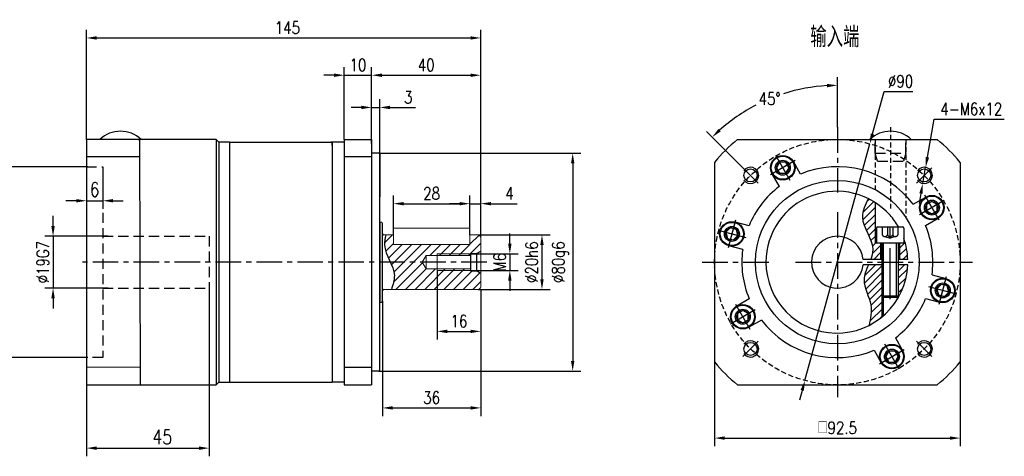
# Model space of a CAD drawing. Header units: inches. Extents: x 31 to 584, y 7 to 380.
# Tile 3 of 3: x 223 to 584, y 220 to 380. Entities that reach past the tile are written whole.
import ezdxf

# ---------------------------------------------------------------- set-up
doc = ezdxf.new("R2010")
doc.units = ezdxf.units.IN
doc.header["$LTSCALE"] = 15
doc.header["$MEASUREMENT"] = 0
doc.linetypes.add('CENTER', pattern=[2, 1.25, -0.25, 0.25, -0.25])
doc.linetypes.add('HIDDEN', pattern=[0.375, 0.25, -0.125])
for name, color, linetype in [('1轮廓实线层', 7, 'Continuous'), ('2细线层', 4, 'Continuous'), ('3中心线层', 1, 'CENTER'), ('4虚线层', 6, 'HIDDEN'), ('5剖面线层', 2, 'Continuous'), ('6文字层', 3, 'Continuous'), ('7标注层', 4, 'Continuous')]:
    doc.layers.add(name, color=color, linetype=linetype)
doc.styles.add('PC_TEXTSTYLE', font='isocp.shx', dxfattribs={"width": 0.8, "bigfont": 'HZFS.SHX'})
doc.styles.add('TH_GBDIM', font='romans.shx', dxfattribs={"width": 0.8, "bigfont": 'gbcbig.shx'})
doc.dimstyles.new('直径标注A3', dxfattribs={"dimscale": 1.5, "dimtxt": 3.5, "dimasz": 3, "dimexe": 2, "dimexo": 0.0625, "dimgap": 1, "dimtad": 1, "dimtih": 1, "dimtoh": 1, "dimdsep": 46, "dimtxsty": 'PC_TEXTSTYLE', "dimsah": 1, "dimcen": 0.09, "dimclrt": 3, "dimadec": 0, "dimazin": 0, "dimtfac": 0.7, "dimtmove": 0, "dimatfit": 0, "dimfxl": 1, "dimtzin": 0, "dimarcsym": 0})
doc.dimstyles.new('线性标注', dxfattribs={"dimscale": 1.5, "dimtxt": 2.5, "dimasz": 3, "dimexe": 2, "dimexo": 0, "dimgap": 1, "dimtad": 1, "dimdsep": 46, "dimtxsty": 'PC_TEXTSTYLE', "dimsah": 1, "dimcen": 0.09, "dimclrt": 3, "dimadec": 0, "dimazin": 0, "dimtfac": 0.7, "dimtix": 1, "dimtmove": 0, "dimatfit": 0, "dimfxl": 1, "dimtzin": 0, "dimarcsym": 0})
doc.dimstyles.new('角度标注', dxfattribs={"dimscale": 1.5, "dimtxt": 3.5, "dimasz": 3, "dimexe": 2, "dimexo": 0, "dimgap": 1, "dimtad": 1, "dimtih": 1, "dimtoh": 1, "dimdsep": 46, "dimtxsty": 'PC_TEXTSTYLE', "dimsah": 1, "dimcen": 0.09, "dimclrd": 4, "dimclrt": 3, "dimadec": 0, "dimazin": 0, "dimtfac": 0.7, "dimtmove": 0, "dimatfit": 0, "dimfxl": 1, "dimtzin": 0, "dimarcsym": 0})

# ---------------------------------------------------------------- blocks, each defined once
blk = doc.blocks.new('*D23')
at = {"layer": '7标注层', "color": 0, "lineweight": -2, "transparency": 16777216}
for p, q in [((248.16, 325.97), (216.8, 325.97)), ((219.8, 322.22), (219.8, 259.72)), ((248.16, 255.97), (216.8, 255.97))]:
    blk.add_line(p, q, dxfattribs=at)
at = {"layer": '7标注层', "color": 0, "transparency": 16777216}
for points in [[(219.18, 322.22), (220.43, 322.22), (219.8, 325.97)], [(219.18, 259.72), (220.43, 259.72), (219.8, 255.97)]]:
    blk.add_solid(points, dxfattribs=at)
at = {"layer": 'Defpoints', "color": 0, "transparency": 16777216}
for p in [(248.16, 325.97), (219.8, 255.97), (248.16, 255.97)]:
    blk.add_point(p, dxfattribs=at)
at = {"layer": '7标注层', "color": 3, "transparency": 16777216, "insert": (216.05, 290.97), "char_height": 4.5, "attachment_point": 5, "rotation": 90, "style": 'TH_GBDIM'}
blk.add_mtext('\\A1;%%c70G7', dxfattribs=at)
blk = doc.blocks.new('*D24')
at = {"layer": '7标注层', "color": 0, "lineweight": -2, "transparency": 16777216}
for p, q in [((235.43, 304.23), (235.43, 307.98)), ((255.66, 300.48), (232.43, 300.48)), ((235.43, 300.48), (235.43, 281.48)), ((255.66, 281.48), (232.43, 281.48)), ((235.43, 277.73), (235.43, 273.98))]:
    blk.add_line(p, q, dxfattribs=at)
at = {"layer": '7标注层', "color": 0, "transparency": 16777216}
for points in [[(234.81, 304.23), (236.06, 304.23), (235.43, 300.48)], [(234.81, 277.73), (236.06, 277.73), (235.43, 281.48)]]:
    blk.add_solid(points, dxfattribs=at)
at = {"layer": 'Defpoints', "color": 0, "transparency": 16777216}
for p in [(255.66, 300.48), (235.43, 281.48), (255.66, 281.48)]:
    blk.add_point(p, dxfattribs=at)
at = {"layer": '7标注层', "color": 3, "transparency": 16777216, "insert": (231.68, 290.98), "char_height": 4.5, "attachment_point": 5, "rotation": 90, "style": 'TH_GBDIM'}
blk.add_mtext('\\A1;%%c19G7', dxfattribs=at)
blk = doc.blocks.new('*D25')
at = {"layer": '7标注层', "color": 0, "lineweight": -2, "transparency": 16777216}
for p, q in [((292.66, 281.48), (292.66, 219.76)), ((247.66, 245.97), (247.66, 219.76)), ((251.41, 222.76), (288.91, 222.76))]:
    blk.add_line(p, q, dxfattribs=at)
at = {"layer": '7标注层', "color": 0, "transparency": 16777216}
for points in [[(251.41, 223.38), (251.41, 222.13), (247.66, 222.76)], [(288.91, 223.38), (288.91, 222.13), (292.66, 222.76)]]:
    blk.add_solid(points, dxfattribs=at)
at = {"layer": 'Defpoints', "color": 0, "transparency": 16777216}
for p in [(292.66, 281.48), (247.66, 245.97), (292.66, 222.76)]:
    blk.add_point(p, dxfattribs=at)
at = {"layer": '7标注层', "color": 3, "transparency": 16777216, "insert": (275.46, 226.88), "char_height": 5.25, "attachment_point": 5, "style": 'TH_GBDIM'}
blk.add_mtext('45', dxfattribs=at)
blk = doc.blocks.new('*D26')
at = {"layer": '7标注层', "color": 0, "lineweight": -2, "transparency": 16777216}
for p, q in [((391.16, 300.97), (417.59, 300.97)), ((414.59, 297.22), (414.59, 284.72)), ((391.16, 280.97), (417.59, 280.97))]:
    blk.add_line(p, q, dxfattribs=at)
at = {"layer": '7标注层', "color": 0, "transparency": 16777216}
for points in [[(413.96, 297.22), (415.21, 297.22), (414.59, 300.97)], [(413.96, 284.72), (415.21, 284.72), (414.59, 280.97)]]:
    blk.add_solid(points, dxfattribs=at)
at = {"layer": 'Defpoints', "color": 0, "transparency": 16777216}
for p in [(391.16, 300.97), (391.16, 280.97), (414.59, 280.97)]:
    blk.add_point(p, dxfattribs=at)
at = {"layer": '7标注层', "color": 3, "transparency": 16777216, "insert": (410.84, 290.97), "char_height": 4.5, "attachment_point": 5, "rotation": 90, "style": 'TH_GBDIM'}
blk.add_mtext('\\A1;%%c20h6', dxfattribs=at)
blk = doc.blocks.new('*D27')
at = {"layer": '7标注层', "color": 0, "lineweight": -2, "transparency": 16777216}
for p, q in [((402.81, 297.72), (402.81, 301.47)), ((388.46, 293.97), (405.81, 293.97)), ((402.81, 293.97), (402.81, 287.97)), ((388.46, 287.97), (405.81, 287.97)), ((402.81, 284.22), (402.81, 280.47))]:
    blk.add_line(p, q, dxfattribs=at)
at = {"layer": '7标注层', "color": 0, "transparency": 16777216}
for points in [[(402.19, 297.72), (403.44, 297.72), (402.81, 293.97)], [(402.19, 284.22), (403.44, 284.22), (402.81, 287.97)]]:
    blk.add_solid(points, dxfattribs=at)
at = {"layer": 'Defpoints', "color": 0, "transparency": 16777216}
for p in [(388.46, 293.97), (388.46, 287.97), (402.81, 287.97)]:
    blk.add_point(p, dxfattribs=at)
at = {"layer": '7标注层', "color": 3, "transparency": 16777216, "insert": (399.06, 290.97), "char_height": 4.5, "attachment_point": 5, "rotation": 90, "style": 'TH_GBDIM'}
blk.add_mtext('M6', dxfattribs=at)
blk = doc.blocks.new('*D28')
at = {"layer": '7标注层', "color": 0, "lineweight": -2, "transparency": 16777216}
for p, q in [((354.86, 330.97), (428.85, 330.97)), ((425.85, 327.22), (425.85, 254.72)), ((354.86, 250.97), (428.85, 250.97))]:
    blk.add_line(p, q, dxfattribs=at)
at = {"layer": '7标注层', "color": 0, "transparency": 16777216}
for points in [[(425.22, 327.22), (426.47, 327.22), (425.85, 330.97)], [(425.22, 254.72), (426.47, 254.72), (425.85, 250.97)]]:
    blk.add_solid(points, dxfattribs=at)
at = {"layer": 'Defpoints', "color": 0, "transparency": 16777216}
for p in [(354.86, 330.97), (354.86, 250.97), (425.85, 250.97)]:
    blk.add_point(p, dxfattribs=at)
at = {"layer": '7标注层', "color": 3, "transparency": 16777216, "insert": (421.35, 290.97), "char_height": 4.5, "attachment_point": 5, "rotation": 90, "style": 'TH_GBDIM'}
blk.add_mtext('\\A1;%%c80g6', dxfattribs=at)
blk = doc.blocks.new('*D29')
at = {"layer": '7标注层', "color": 0, "lineweight": -2, "transparency": 16777216}
for p, q in [((376.16, 287.97), (376.16, 262.59)), ((392.16, 280.97), (392.16, 262.59)), ((379.91, 265.59), (388.41, 265.59))]:
    blk.add_line(p, q, dxfattribs=at)
at = {"layer": '7标注层', "color": 0, "transparency": 16777216}
for points in [[(379.91, 266.21), (379.91, 264.96), (376.16, 265.59)], [(388.41, 266.21), (388.41, 264.96), (392.16, 265.59)]]:
    blk.add_solid(points, dxfattribs=at)
at = {"layer": 'Defpoints', "color": 0, "transparency": 16777216}
for p in [(376.16, 287.97), (392.16, 280.97), (392.16, 265.59)]:
    blk.add_point(p, dxfattribs=at)
at = {"layer": '7标注层', "color": 3, "transparency": 16777216, "insert": (384.16, 269.34), "char_height": 4.5, "attachment_point": 5, "style": 'TH_GBDIM'}
blk.add_mtext('16', dxfattribs=at)
blk = doc.blocks.new('*D30')
at = {"layer": '7标注层', "color": 0, "lineweight": -2, "transparency": 16777216}
for p, q in [((388.16, 303.47), (388.16, 315.43)), ((392.16, 300.14), (392.16, 315.43)), ((384.41, 312.43), (380.66, 312.43)), ((388.16, 312.43), (392.16, 312.43)), ((395.91, 312.43), (405.44, 312.43))]:
    blk.add_line(p, q, dxfattribs=at)
at = {"layer": '7标注层', "color": 0, "transparency": 16777216}
for points in [[(384.41, 313.05), (384.41, 311.8), (388.16, 312.43)], [(395.91, 313.05), (395.91, 311.8), (392.16, 312.43)]]:
    blk.add_solid(points, dxfattribs=at)
at = {"layer": 'Defpoints', "color": 0, "transparency": 16777216}
for p in [(392.16, 312.43), (388.16, 303.47), (392.16, 300.14)]:
    blk.add_point(p, dxfattribs=at)
at = {"layer": '7标注层', "color": 3, "transparency": 16777216, "insert": (402.66, 316.18), "char_height": 4.5, "attachment_point": 5, "style": 'TH_GBDIM'}
blk.add_mtext('4', dxfattribs=at)
blk = doc.blocks.new('*D31')
at = {"layer": '7标注层', "color": 0, "lineweight": -2, "transparency": 16777216}
for p, q in [((360.16, 303.47), (360.16, 315.43)), ((388.16, 303.47), (388.16, 315.43)), ((363.91, 312.43), (384.41, 312.43))]:
    blk.add_line(p, q, dxfattribs=at)
at = {"layer": '7标注层', "color": 0, "transparency": 16777216}
for points in [[(363.91, 313.05), (363.91, 311.8), (360.16, 312.43)], [(384.41, 313.05), (384.41, 311.8), (388.16, 312.43)]]:
    blk.add_solid(points, dxfattribs=at)
at = {"layer": 'Defpoints', "color": 0, "transparency": 16777216}
for p in [(388.16, 312.43), (360.16, 303.47), (388.16, 303.47)]:
    blk.add_point(p, dxfattribs=at)
at = {"layer": '7标注层', "color": 3, "transparency": 16777216, "insert": (374.16, 316.18), "char_height": 4.5, "attachment_point": 5, "style": 'TH_GBDIM'}
blk.add_mtext('28', dxfattribs=at)
blk = doc.blocks.new('*D32')
at = {"layer": '7标注层', "color": 0, "lineweight": -2, "transparency": 16777216}
for p, q in [((392.16, 279.4), (392.16, 234.52)), ((356.16, 276.82), (356.16, 234.52)), ((359.91, 237.52), (388.41, 237.52))]:
    blk.add_line(p, q, dxfattribs=at)
at = {"layer": '7标注层', "color": 0, "transparency": 16777216}
for points in [[(359.91, 238.14), (359.91, 236.89), (356.16, 237.52)], [(388.41, 238.14), (388.41, 236.89), (392.16, 237.52)]]:
    blk.add_solid(points, dxfattribs=at)
at = {"layer": 'Defpoints', "color": 0, "transparency": 16777216}
for p in [(392.16, 279.4), (356.16, 276.82), (392.16, 237.52)]:
    blk.add_point(p, dxfattribs=at)
at = {"layer": '7标注层', "color": 3, "transparency": 16777216, "insert": (374.16, 241.27), "char_height": 4.5, "attachment_point": 5, "style": 'TH_GBDIM'}
blk.add_mtext('36', dxfattribs=at)
blk = doc.blocks.new('*D33')
at = {"layer": '7标注层', "color": 0, "lineweight": -2, "transparency": 16777216}
for p, q in [((352.16, 334.47), (352.16, 362.54)), ((392.16, 309.71), (392.16, 362.54)), ((355.91, 359.54), (388.41, 359.54))]:
    blk.add_line(p, q, dxfattribs=at)
at = {"layer": '7标注层', "color": 0, "transparency": 16777216}
for points in [[(355.91, 360.16), (355.91, 358.91), (352.16, 359.54)], [(388.41, 360.16), (388.41, 358.91), (392.16, 359.54)]]:
    blk.add_solid(points, dxfattribs=at)
at = {"layer": 'Defpoints', "color": 0, "transparency": 16777216}
for p in [(392.16, 359.54), (352.16, 334.47), (392.16, 309.71)]:
    blk.add_point(p, dxfattribs=at)
at = {"layer": '7标注层', "color": 3, "transparency": 16777216, "insert": (372.16, 363.29), "char_height": 4.5, "attachment_point": 5, "style": 'TH_GBDIM'}
blk.add_mtext('40', dxfattribs=at)
blk = doc.blocks.new('*D34')
at = {"layer": '7标注层', "color": 0, "lineweight": -2, "transparency": 16777216}
for p, q in [((247.66, 335.97), (247.66, 376.21)), ((392.16, 301.97), (392.16, 376.21)), ((251.41, 373.21), (388.41, 373.21))]:
    blk.add_line(p, q, dxfattribs=at)
at = {"layer": '7标注层', "color": 0, "transparency": 16777216}
for points in [[(251.41, 373.84), (251.41, 372.59), (247.66, 373.21)], [(388.41, 373.84), (388.41, 372.59), (392.16, 373.21)]]:
    blk.add_solid(points, dxfattribs=at)
at = {"layer": 'Defpoints', "color": 0, "transparency": 16777216}
for p in [(392.16, 373.21), (247.66, 335.97), (392.16, 301.97)]:
    blk.add_point(p, dxfattribs=at)
at = {"layer": '7标注层', "color": 3, "transparency": 16777216, "insert": (321.3, 376.96), "char_height": 4.5, "attachment_point": 5, "style": 'TH_GBDIM'}
blk.add_mtext('145', dxfattribs=at)
blk = doc.blocks.new('*D35')
at = {"layer": '7标注层', "color": 0, "lineweight": -2, "transparency": 16777216}
for p, q in [((352.16, 334.47), (352.16, 350.72)), ((355.16, 320.67), (355.16, 350.72)), ((348.41, 347.72), (344.66, 347.72)), ((352.16, 347.72), (355.16, 347.72)), ((358.91, 347.72), (368.26, 347.72))]:
    blk.add_line(p, q, dxfattribs=at)
at = {"layer": '7标注层', "color": 0, "transparency": 16777216}
for points in [[(348.41, 348.35), (348.41, 347.1), (352.16, 347.72)], [(358.91, 348.35), (358.91, 347.1), (355.16, 347.72)]]:
    blk.add_solid(points, dxfattribs=at)
at = {"layer": 'Defpoints', "color": 0, "transparency": 16777216}
for p in [(355.16, 347.72), (352.16, 334.47), (355.16, 320.67)]:
    blk.add_point(p, dxfattribs=at)
at = {"layer": '7标注层', "color": 3, "transparency": 16777216, "insert": (365.56, 351.47), "char_height": 4.5, "attachment_point": 5, "style": 'TH_GBDIM'}
blk.add_mtext('3', dxfattribs=at)
blk = doc.blocks.new('*D61')
at = {"layer": '7标注层', "color": 0, "lineweight": -2, "transparency": 16777216}
for p, q in [((247.66, 325.01), (247.66, 310.5)), ((253.66, 323.04), (253.66, 310.5)), ((243.91, 313.5), (240.16, 313.5)), ((247.66, 313.5), (253.66, 313.5)), ((257.41, 313.5), (261.16, 313.5))]:
    blk.add_line(p, q, dxfattribs=at)
at = {"layer": '7标注层', "color": 0, "transparency": 16777216}
for points in [[(243.91, 314.12), (243.91, 312.87), (247.66, 313.5)], [(257.41, 314.12), (257.41, 312.87), (253.66, 313.5)]]:
    blk.add_solid(points, dxfattribs=at)
at = {"layer": 'Defpoints', "color": 0, "transparency": 16777216}
for p in [(247.66, 325.01), (253.66, 323.04), (253.66, 313.5)]:
    blk.add_point(p, dxfattribs=at)
at = {"layer": '7标注层', "color": 3, "transparency": 16777216, "insert": (250.66, 317.62), "char_height": 5.25, "attachment_point": 5, "style": 'TH_GBDIM'}
blk.add_mtext('6', dxfattribs=at)
blk = doc.blocks.new('*D67')
at = {"layer": '7标注层', "color": 0, "lineweight": -2, "transparency": 16777216}
for p, q in [((342.16, 335.97), (342.16, 362.54)), ((352.16, 335.97), (352.16, 362.54)), ((338.41, 359.54), (334.66, 359.54)), ((342.16, 359.54), (352.16, 359.54)), ((355.91, 359.54), (359.66, 359.54))]:
    blk.add_line(p, q, dxfattribs=at)
at = {"layer": '7标注层', "color": 0, "transparency": 16777216}
for points in [[(338.41, 360.16), (338.41, 358.91), (342.16, 359.54)], [(355.91, 360.16), (355.91, 358.91), (352.16, 359.54)]]:
    blk.add_solid(points, dxfattribs=at)
at = {"layer": 'Defpoints', "color": 0, "transparency": 16777216}
for p in [(352.16, 359.54), (342.16, 335.97), (352.16, 335.97)]:
    blk.add_point(p, dxfattribs=at)
at = {"layer": '7标注层', "color": 3, "transparency": 16777216, "insert": (347.16, 363.29), "char_height": 4.5, "attachment_point": 5, "style": 'TH_GBDIM'}
blk.add_mtext('10', dxfattribs=at)
blk = doc.blocks.new('GB／T70.1M6M20')
at = {"layer": '1轮廓实线层'}
for p, q in [((0, -4.5), (0, 4.5)), ((0.5, 5), (6, 5)), ((6, 5), (6, -5)), ((6, 3), (25.4, 3)), ((25.4, 3), (26, 2.4)), ((25.4, -3), (25.4, 3)), ((26, 2.4), (26, -2.4)), ((6, -3), (25.4, -3)), ((25.4, -3), (26, -2.4)), ((0.5, -5), (6, -5))]:
    blk.add_line(p, q, dxfattribs=at)
for centre, start, end in [((0.5, 4.5), 90, 180), ((0.5, -4.5), 180, 270)]:
    blk.add_arc(centre, 0.5, start, end, dxfattribs=at)
at = {"layer": '2细线层'}
for p, q in [((26, 2.4), (6, 2.4)), ((26, -2.4), (6, -2.4))]:
    blk.add_line(p, q, dxfattribs=at)
at = {"layer": '3中心线层'}
blk.add_line((26.6, 0), (-0.6, 0), dxfattribs=at)
at = {"layer": '4虚线层'}
for p, q in [((0, 2.86), (3, 2.86)), ((0, 0.95), (3, 0.95)), ((3.6, 1.91), (4.15, 0)), ((3.6, -1.91), (4.15, 0)), ((0, -0.95), (3, -0.95)), ((0, -2.86), (3, -2.86))]:
    blk.add_line(p, q, dxfattribs=at)
for centre in [(2.54, 1.91), (2.54, 0), (2.54, -1.91)]:
    blk.add_arc(centre, 1.06, 295.6298, 64.3702, dxfattribs=at)
blk = doc.blocks.new('*D74')
at = {"layer": '7标注层', "color": 0, "lineweight": -2, "transparency": 16777216}
for p, q in [((477.83, 254.38), (477.83, 223.46)), ((567.83, 254.38), (567.83, 223.46)), ((481.58, 226.46), (564.08, 226.46))]:
    blk.add_line(p, q, dxfattribs=at)
at = {"layer": '7标注层', "color": 0, "transparency": 16777216}
for points in [[(481.58, 227.08), (481.58, 225.83), (477.83, 226.46)], [(564.08, 227.08), (564.08, 225.83), (567.83, 226.46)]]:
    blk.add_solid(points, dxfattribs=at)
at = {"layer": 'Defpoints', "color": 0, "transparency": 16777216}
for p in [(477.83, 254.38), (567.83, 254.38), (567.83, 226.46)]:
    blk.add_point(p, dxfattribs=at)
at = {"layer": '7标注层', "color": 3, "transparency": 16777216, "insert": (522.83, 230.21), "char_height": 4.5, "attachment_point": 5, "style": 'TH_GBDIM'}
blk.add_mtext('{□}92.5', dxfattribs=at)
blk = doc.blocks.new('*D75')
at = {"layer": '7标注层', "color": 0, "lineweight": -2, "transparency": 16777216}
for p, q in [((555.84, 329.44), (558.34, 343.41)), ((558.34, 343.41), (584.01, 343.41)), ((554.12, 319.84), (555.18, 325.75)), ((553.46, 316.15), (552.8, 312.46))]:
    blk.add_line(p, q, dxfattribs=at)
at = {"layer": '7标注层', "color": 0, "transparency": 16777216}
for points in [[(555.22, 329.55), (556.45, 329.33), (555.18, 325.75)], [(552.84, 316.26), (554.07, 316.04), (554.12, 319.84)]]:
    blk.add_solid(points, dxfattribs=at)
at = {"layer": 'Defpoints', "color": 0, "transparency": 16777216}
for p in [(555.18, 325.75), (554.12, 319.84)]:
    blk.add_point(p, dxfattribs=at)
at = {"layer": '7标注层', "color": 3, "transparency": 16777216, "insert": (571.93, 347.16), "char_height": 4.5, "attachment_point": 5, "style": 'TH_GBDIM'}
blk.add_mtext('4-M6x12', dxfattribs=at)
blk = doc.blocks.new('*D76')
at = {"layer": '7标注层', "color": 0, "lineweight": -2, "transparency": 16777216}
for p, q in [((535.69, 338), (539.94, 353.54)), ((539.94, 353.54), (550.53, 353.54)), ((510.95, 247.57), (534.7, 334.38)), ((509.96, 243.95), (508.97, 240.33))]:
    blk.add_line(p, q, dxfattribs=at)
at = {"layer": '7标注层', "color": 0, "transparency": 16777216}
for points in [[(535.09, 338.16), (536.29, 337.83), (534.7, 334.38)], [(509.36, 244.12), (510.57, 243.79), (510.95, 247.57)]]:
    blk.add_solid(points, dxfattribs=at)
at = {"layer": 'Defpoints', "color": 0, "transparency": 16777216}
for p in [(534.7, 334.38), (510.95, 247.57)]:
    blk.add_point(p, dxfattribs=at)
at = {"layer": '7标注层', "color": 3, "transparency": 16777216, "insert": (545.99, 357.29), "char_height": 4.5, "attachment_point": 5, "style": 'TH_GBDIM'}
blk.add_mtext('∅90', dxfattribs=at)
blk = doc.blocks.new('*D77')
at = {"layer": '7标注层', "color": 0, "lineweight": -2, "transparency": 16777216}
for p, q in [((522.83, 340.47), (522.83, 358.84)), ((488.18, 325.62), (474.84, 338.96))]:
    blk.add_line(p, q, dxfattribs=at)
at = {"layer": '7标注层', "color": 4, "lineweight": -2, "transparency": 16777216}
for start, end in [(93.3127, 107.7018), (117.4713, 131.6873)]:
    blk.add_arc((522.83, 290.97), 64.87, start, end, dxfattribs=at)
at = {"layer": '7标注层', "color": 4, "transparency": 16777216}
for points in [[(519.06, 356.36), (519.1, 355.11), (522.83, 355.84)], [(480.11, 338.96), (479.26, 339.87), (476.96, 336.84)]]:
    blk.add_solid(points, dxfattribs=at)
at = {"layer": 'Defpoints', "color": 0, "transparency": 16777216}
for p in [(506.04, 353.63), (522.83, 340.47), (488.18, 325.62), (495.51, 318.29), (522.83, 241.47)]:
    blk.add_point(p, dxfattribs=at)
at = {"layer": '7标注层', "color": 3, "transparency": 16777216, "insert": (498, 350.9), "char_height": 4.5, "attachment_point": 5, "style": 'TH_GBDIM'}
blk.add_mtext('45°', dxfattribs=at)
blk = doc.blocks.new('GB／T70.1M5R8')
at = {"layer": '1轮廓实线层'}
for p, q in [((0, 2.29), (-1.98, 1.15)), ((-1.98, 1.15), (-1.98, -1.15)), ((1.98, 1.15), (0, 2.29)), ((1.98, -1.15), (1.98, 1.15)), ((-1.98, -1.15), (0, -2.29)), ((0, -2.29), (1.98, -1.15))]:
    blk.add_line(p, q, dxfattribs=at)
for radius in [4.25, 2.29]:
    blk.add_circle((0, 0), radius, dxfattribs=at)
at = {"layer": '3中心线层'}
for p, q in [((0, 5.25), (0, -5.25)), ((5.25, 0), (-5.25, 0))]:
    blk.add_line(p, q, dxfattribs=at)
blk = doc.blocks.new('S04')
at = {"layer": '1轮廓实线层'}
blk.add_line((598.01, 336.07), (613.21, 336.07), dxfattribs=at)
blk.add_arc((605.61, 328.07), 11.03, 46.4688, 133.5312, dxfattribs=at)
at = {"layer": '4虚线层'}
for p, q in [((600.01, 331.07), (600.01, 336.07)), ((611.21, 331.07), (611.21, 336.07)), ((600.82, 328.07), (600.01, 331.07)), ((600.01, 331.07), (611.21, 331.07)), ((611.21, 331.07), (610.41, 328.07)), ((600.82, 328.07), (610.41, 328.07))]:
    blk.add_line(p, q, dxfattribs=at)

msp = doc.modelspace()

# ---------------------------------------------------------------- hatches: boundary and pattern name
at = {"layer": '5剖面线层'}
h = msp.add_hatch(dxfattribs=at)
h.set_pattern_fill('ANSI31', color=2, scale=15)
h.set_pattern_definition([(45, (539.35, 276.5917), (-1.325825, 1.325825), [])])
h.paths.add_polyline_path([(539.563, 278.174), (539.163, 278.574), (539.163, 270.881, 0.0050185), (539.563, 271.216)])
edge = h.paths.add_edge_path()
edge.add_line((538.663, 297.974), (537.163, 297.974))
edge.add_line((537.163, 297.974), (536.663, 297.974))
edge.add_line((536.663, 297.974), (536.663, 312.883))
edge.add_arc((522.663, 290.974), 26, 57.42103, 63.68407)
edge.add_spline(control_points=[(534.189, 314.28), (533.09, 312.044), (530.015, 305.787), (536.921, 298.362), (535.478, 293.141), (535.041, 291.974)], knot_values=[0, 0, 0, 0, 7.0477116, 19.7231417, 23.3701443, 23.3701443, 23.3701443, 23.3701443], degree=3, periodic=0)
edge.add_line((535.041, 291.974), (538.663, 291.974))
edge.add_line((538.663, 291.974), (538.663, 297.974))
h.paths.add_polyline_path([(547.703, 297.974), (545.663, 297.974), (545.663, 291.974), (548.644, 291.974, 0.0585977)])
h.paths.add_polyline_path([(548.644, 289.974), (545.163, 289.974), (545.163, 278.574), (545.163, 277.945, 0.1222049)])
edge = h.paths.add_edge_path()
edge.add_line((534.537, 268.12), (534.473, 267.811))
edge.add_arc((522.663, 290.974), 26, 297.01512, 309.39146)
edge.add_line((539.163, 270.881), (539.163, 289.974))
edge.add_line((539.163, 289.974), (534.218, 289.974))
edge.add_line((534.218, 289.974), (534.091, 289.679))
edge.add_line((534.091, 289.679), (533.964, 289.384))
edge.add_line((533.964, 289.384), (533.839, 289.088))
edge.add_line((533.839, 289.088), (533.716, 288.793))
edge.add_line((533.716, 288.793), (533.596, 288.498))
edge.add_line((533.596, 288.498), (533.48, 288.203))
edge.add_line((533.48, 288.203), (533.367, 287.907))
edge.add_line((533.367, 287.907), (533.26, 287.612))
edge.add_line((533.26, 287.612), (533.158, 287.317))
edge.add_line((533.158, 287.317), (533.062, 287.022))
edge.add_line((533.062, 287.022), (532.974, 286.727))
edge.add_line((532.974, 286.727), (532.893, 286.432))
edge.add_line((532.893, 286.432), (532.821, 286.137))
edge.add_line((532.821, 286.137), (532.758, 285.842))
edge.add_line((532.758, 285.842), (532.705, 285.547))
edge.add_line((532.705, 285.547), (532.663, 285.252))
edge.add_line((532.663, 285.252), (532.632, 284.957))
edge.add_line((532.632, 284.957), (532.613, 284.663))
edge.add_line((532.613, 284.663), (532.607, 284.368))
edge.add_line((532.607, 284.368), (532.613, 284.073))
edge.add_line((532.613, 284.073), (532.632, 283.779))
edge.add_line((532.632, 283.779), (532.662, 283.484))
edge.add_line((532.662, 283.484), (532.702, 283.19))
edge.add_line((532.702, 283.19), (532.752, 282.895))
edge.add_line((532.752, 282.895), (532.811, 282.601))
edge.add_line((532.811, 282.601), (532.878, 282.306))
edge.add_line((532.878, 282.306), (532.954, 282.011))
edge.add_line((532.954, 282.011), (533.036, 281.716))
edge.add_line((533.036, 281.716), (533.124, 281.421))
edge.add_line((533.124, 281.421), (533.218, 281.126))
edge.add_line((533.218, 281.126), (533.316, 280.831))
edge.add_line((533.316, 280.831), (533.419, 280.536))
edge.add_line((533.419, 280.536), (533.524, 280.24))
edge.add_line((533.524, 280.24), (533.633, 279.944))
edge.add_line((533.633, 279.944), (533.743, 279.648))
edge.add_line((533.743, 279.648), (533.854, 279.352))
edge.add_line((533.854, 279.352), (533.966, 279.055))
edge.add_line((533.966, 279.055), (534.077, 278.758))
edge.add_line((534.077, 278.758), (534.188, 278.461))
edge.add_line((534.188, 278.461), (534.296, 278.163))
edge.add_line((534.296, 278.163), (534.402, 277.865))
edge.add_line((534.402, 277.865), (534.505, 277.567))
edge.add_line((534.505, 277.567), (534.604, 277.268))
edge.add_line((534.604, 277.268), (534.698, 276.969))
edge.add_line((534.698, 276.969), (534.787, 276.67))
edge.add_line((534.787, 276.67), (534.87, 276.37))
edge.add_line((534.87, 276.37), (534.945, 276.07))
edge.add_line((534.945, 276.07), (535.014, 275.769))
edge.add_line((535.014, 275.769), (535.074, 275.467))
edge.add_line((535.074, 275.467), (535.125, 275.165))
edge.add_line((535.125, 275.165), (535.166, 274.863))
edge.add_line((535.166, 274.863), (535.199, 274.56))
edge.add_line((535.199, 274.56), (535.224, 274.256))
edge.add_line((535.224, 274.256), (535.241, 273.952))
edge.add_line((535.241, 273.952), (535.25, 273.648))
edge.add_line((535.25, 273.648), (535.251, 273.343))
edge.add_line((535.251, 273.343), (535.246, 273.038))
edge.add_line((535.246, 273.038), (535.234, 272.733))
edge.add_line((535.234, 272.733), (535.216, 272.427))
edge.add_line((535.216, 272.427), (535.193, 272.12))
edge.add_line((535.193, 272.12), (535.164, 271.814))
edge.add_line((535.164, 271.814), (535.13, 271.507))
edge.add_line((535.13, 271.507), (535.091, 271.2))
edge.add_line((535.091, 271.2), (535.048, 270.893))
edge.add_line((535.048, 270.893), (535.002, 270.585))
edge.add_line((535.002, 270.585), (534.952, 270.277))
edge.add_line((534.952, 270.277), (534.898, 269.97))
edge.add_line((534.898, 269.97), (534.843, 269.661))
edge.add_line((534.843, 269.661), (534.785, 269.353))
edge.add_line((534.785, 269.353), (534.725, 269.045))
edge.add_line((534.725, 269.045), (534.663, 268.737))
edge.add_line((534.663, 268.737), (534.6, 268.428))
edge.add_line((534.6, 268.428), (534.537, 268.12))
h = msp.add_hatch(dxfattribs=at)
h.set_pattern_fill('ANSI31', color=2, scale=20)
h.set_pattern_definition([(45, (380.8437, 293.7436), (-1.76777, 1.76777), [])])
h.paths.add_polyline_path([(388.459, 293.974), (376.159, 293.974), (376.159, 293.474), (388.459, 293.474)], flags=17)
h.paths.add_polyline_path([(388.459, 288.474), (376.159, 288.474), (376.159, 287.974), (388.459, 287.974)], flags=17)
edge = h.paths.add_edge_path()
edge.add_line((392.159, 286.908), (390.659, 287.774))
edge.add_line((390.659, 287.774), (388.459, 287.774))
edge.add_line((388.459, 287.774), (388.459, 287.974))
edge.add_line((388.459, 287.974), (376.159, 287.974))
edge.add_line((376.159, 287.974), (376.159, 288.474))
edge.add_line((376.159, 288.474), (372.159, 288.474))
edge.add_line((372.159, 288.474), (370.657, 290.974))
edge.add_line((370.657, 290.974), (359.021, 290.974))
edge.add_spline(control_points=[(359.035, 290.942), (359.217, 290.538), (359.394, 290.133), (359.559, 289.729)], knot_values=[11.3861885, 11.3861885, 11.3861885, 11.3861885, 12.6693188, 12.6693188, 12.6693188, 12.6693188], degree=3, periodic=0)
edge.add_spline(control_points=[(359.559, 289.729), (359.724, 289.323), (359.876, 288.917), (360.008, 288.511)], knot_values=[12.6693188, 12.6693188, 12.6693188, 12.6693188, 13.9556961, 13.9556961, 13.9556961, 13.9556961], degree=3, periodic=0)
edge.add_spline(control_points=[(360.008, 288.511), (360.076, 288.301), (360.138, 288.091), (360.194, 287.881)], knot_values=[13.9556961, 13.9556961, 13.9556961, 13.9556961, 14.618624, 14.618624, 14.618624, 14.618624], degree=3, periodic=0)
edge.add_spline(control_points=[(360.194, 287.881), (360.25, 287.672), (360.299, 287.463), (360.341, 287.253)], knot_values=[14.618624, 14.618624, 14.618624, 14.618624, 15.2788096, 15.2788096, 15.2788096, 15.2788096], degree=3, periodic=0)
edge.add_spline(control_points=[(360.341, 287.253), (360.381, 287.05), (360.414, 286.847), (360.439, 286.643)], knot_values=[15.2788096, 15.2788096, 15.2788096, 15.2788096, 15.9180111, 15.9180111, 15.9180111, 15.9180111], degree=3, periodic=0)
edge.add_spline(control_points=[(360.439, 286.643), (360.464, 286.443), (360.481, 286.236), (360.49, 286.028), (360.49, 286.02)], knot_values=[15.9180111, 15.9180111, 15.9180111, 15.9180111, 16.5446354, 16.5681494, 16.5681494, 16.5681494, 16.5681494], degree=3, periodic=0)
edge.add_spline(control_points=[(360.49, 286.02), (360.498, 285.813), (360.496, 285.604), (360.487, 285.396)], knot_values=[16.5681494, 16.5681494, 16.5681494, 16.5681494, 17.2176756, 17.2176756, 17.2176756, 17.2176756], degree=3, periodic=0)
edge.add_spline(control_points=[(360.487, 285.396), (360.477, 285.189), (360.459, 284.982), (360.434, 284.775)], knot_values=[17.2176756, 17.2176756, 17.2176756, 17.2176756, 17.8611217, 17.8611217, 17.8611217, 17.8611217], degree=3, periodic=0)
edge.add_spline(control_points=[(360.434, 284.775), (360.409, 284.563), (360.376, 284.352), (360.337, 284.14)], knot_values=[17.8611217, 17.8611217, 17.8611217, 17.8611217, 18.5173534, 18.5173534, 18.5173534, 18.5173534], degree=3, periodic=0)
edge.add_spline(control_points=[(360.337, 284.14), (360.297, 283.928), (360.252, 283.717), (360.201, 283.505)], knot_values=[18.5173534, 18.5173534, 18.5173534, 18.5173534, 19.1714577, 19.1714577, 19.1714577, 19.1714577], degree=3, periodic=0)
edge.add_spline(control_points=[(360.201, 283.505), (360.099, 283.085), (359.976, 282.665), (359.84, 282.243)], knot_values=[19.1714577, 19.1714577, 19.1714577, 19.1714577, 20.4668701, 20.4668701, 20.4668701, 20.4668701], degree=3, periodic=0)
edge.add_spline(control_points=[(359.84, 282.243), (359.703, 281.821), (359.552, 281.398), (359.395, 280.974)], knot_values=[20.4668701, 20.4668701, 20.4668701, 20.4668701, 21.7665475, 21.7665475, 21.7665475, 21.7665475], degree=3, periodic=0)
edge.add_line((359.395, 280.974), (391.159, 280.974))
edge.add_arc((391.159, 281.974), 1, 270, 360)
edge.add_line((392.159, 281.974), (392.159, 286.908))
edge = h.paths.add_edge_path()
edge.add_line((372.159, 293.474), (376.159, 293.474))
edge.add_line((376.159, 293.474), (376.159, 293.974))
edge.add_line((376.159, 293.974), (388.459, 293.974))
edge.add_line((388.459, 293.974), (388.459, 294.174))
edge.add_line((388.459, 294.174), (390.659, 294.174))
edge.add_line((390.659, 294.174), (392.159, 295.04))
edge.add_line((392.159, 295.04), (392.159, 299.974))
edge.add_arc((391.159, 299.974), 1, 0, 90)
edge.add_line((391.159, 300.974), (388.159, 300.974))
edge.add_line((388.159, 300.974), (388.159, 297.474))
edge.add_line((388.159, 297.474), (360.159, 297.474))
edge.add_line((360.159, 297.474), (360.159, 300.974))
edge.add_line((360.159, 300.974), (357.392, 300.974))
edge.add_spline(control_points=[(357.392, 300.974), (357.087, 299.737), (356.422, 296.322), (358.082, 293.057), (359.021, 290.974)], knot_values=[1.0058306, 1.0058306, 1.0058306, 1.0058306, 4.7410882, 11.3520781, 11.3520781, 11.3520781, 11.3520781], degree=3, periodic=0)
edge.add_line((359.021, 290.974), (370.657, 290.974))
edge.add_line((370.657, 290.974), (372.159, 293.474))

# ---------------------------------------------------------------- linework, layer by layer
for p, q in [((295.159, 335.974), (247.659, 335.974)), ((247.659, 335.974), (247.659, 326.474)), ((267.159, 335.974), (267.409, 245.974)), ((486.235, 335.974), (559.419, 335.974)), ((300.159, 334.974), (296.159, 334.974)), ((300.159, 333.574), (300.159, 334.974)), ((300.159, 246.974), (300.159, 334.974)), ((300.159, 334.974), (337.659, 334.974)), ((300.159, 333.874), (300.159, 334.974)), ((337.659, 333.874), (337.659, 334.974)), ((337.659, 333.774), (337.659, 334.674)), ((354.859, 330.974), (352.159, 330.974)), ((355.159, 330.674), (354.859, 330.974)), ((355.159, 330.674), (355.159, 314.974)), ((477.827, 327.566), (477.827, 254.382)), ((567.827, 327.566), (567.827, 254.382)), ((536.663, 312.883), (536.663, 297.974)), ((356.159, 301.974), (356.159, 305.128)), ((356.159, 301.974), (356.159, 305.128)), ((547.703, 297.974), (536.663, 297.974)), ((539.163, 291.974), (532.274, 291.974)), ((539.163, 289.974), (532.274, 289.974)), ((548.644, 291.974), (545.163, 291.974)), ((548.644, 289.974), (545.163, 289.974)), ((356.159, 276.82), (356.159, 279.974)), ((539.563, 278.174), (539.563, 271.216)), ((544.763, 278.174), (544.763, 277.278)), ((544.079, 263.165), (546.724, 258.583)), ((536.285, 258.665), (538.93, 254.083)), ((300.159, 246.974), (300.159, 254.674)), ((354.859, 250.974), (355.159, 251.274)), ((247.659, 245.974), (295.159, 245.974)), ((296.159, 246.974), (300.159, 246.974)), ((299.959, 246.974), (300.159, 247.174)), ((486.235, 245.974), (559.419, 245.974))]:
    msp.add_line(p, q)
at = {"color": 7, "linetype": 'Continuous', "lineweight": 15}
for p, q in [((360.159, 303.474), (388.159, 303.474)), ((356.659, 300.974), (360.159, 300.974)), ((360.159, 300.974), (360.159, 297.474)), ((388.159, 300.974), (391.159, 300.974)), ((388.159, 297.474), (388.159, 300.974)), ((392.159, 299.974), (392.159, 281.974)), ((360.159, 297.474), (388.159, 297.474)), ((372.159, 293.474), (370.657, 290.974)), ((388.459, 293.474), (372.159, 293.474)), ((372.159, 288.474), (372.159, 293.474)), ((370.657, 290.974), (372.159, 288.474)), ((372.159, 288.474), (388.459, 288.474)), ((391.159, 280.974), (356.659, 280.974))]:
    msp.add_line(p, q, dxfattribs=at)
at = {"color": 4, "linetype": 'Continuous', "lineweight": 0}
for p, q in [((388.459, 293.974), (376.159, 293.974)), ((388.459, 287.974), (376.159, 287.974))]:
    msp.add_line(p, q, dxfattribs=at)
at = {"color": 7, "linetype": 'Continuous', "lineweight": 0}
msp.add_line((376.159, 293.974), (376.159, 287.974), dxfattribs=at)
at = {"color": 0}
msp.add_line((355.159, 251.274), (355.159, 266.974), dxfattribs=at)
for centre, radius in [((502.827, 325.615), 4.5), ((502.827, 325.615), 2.75), ((491.007, 322.794), 2.4), ((554.647, 322.794), 2.4), ((522.827, 290.974), 30), ((557.468, 310.974), 4.5), ((557.468, 310.974), 2.75), ((484.19, 301.327), 4.5), ((484.19, 301.327), 2.75), ((561.464, 280.621), 4.5), ((561.464, 280.621), 2.75), ((488.186, 270.974), 4.5), ((488.186, 270.974), 2.75), ((491.007, 259.154), 2.4), ((542.827, 256.333), 4.5), ((554.647, 259.154), 2.4), ((542.827, 256.333), 2.75)]:
    msp.add_circle(centre, radius)
for centre, radius, start, end in [((522.827, 290.974), 58, 129.11674, 140.88326), ((522.827, 290.974), 58, 39.11674, 50.88326), ((522.827, 290.974), 35, 37.38705, 112.61295), ((522.827, 290.974), 35, 127.38705, 157.61295), ((522.663, 290.974), 26, 41.40962, 180), ((522.663, 290.974), 26, 30, 41.40962), ((522.827, 290.974), 35, 352.38705, 22.61295), ((356.659, 301.474), 0.5, 180, 270), ((522.663, 290.974), 26, 2.20423, 19.55721), ((522.827, 290.974), 35, 172.38705, 202.61295), ((522.663, 290.974), 26, 180, 357.79577), ((356.659, 280.474), 0.5, 90, 180), ((522.827, 290.974), 35, 307.38705, 337.61295), ((522.827, 290.974), 35, 217.38705, 292.61295), ((522.827, 290.974), 58, 219.11674, 230.88326), ((522.827, 290.974), 58, 309.11674, 320.88326)]:
    msp.add_arc(centre, radius, start, end)
at = {"color": 7, "linetype": 'Continuous', "lineweight": 15}
for centre, start, end in [((391.159, 299.974), 0, 90), ((391.159, 281.974), 270, 0)]:
    msp.add_arc(centre, 1, start, end, dxfattribs=at)
at = {"layer": '1轮廓实线层'}
for p, q in [((267.159, 335.974), (247.659, 335.974)), ((266.659, 335.974), (267.159, 335.974)), ((296.159, 334.974), (295.159, 335.974)), ((295.159, 335.974), (295.159, 245.974)), ((342.159, 335.974), (352.159, 335.974)), ((342.159, 335.974), (342.159, 245.974)), ((352.159, 335.974), (352.159, 245.974)), ((296.159, 334.974), (296.159, 246.974)), ((337.659, 334.974), (337.659, 246.974)), ((355.159, 251.274), (355.159, 330.674)), ((247.659, 326.474), (247.659, 245.974)), ((509.369, 323.283), (506.724, 327.865)), ((501.575, 318.783), (498.93, 323.365)), ((550.636, 312.226), (555.218, 314.871)), ((555.136, 304.432), (559.718, 307.077)), ((355.159, 305.724), (355.159, 276.224)), ((355.159, 305.724), (355.746, 305.621)), ((360.159, 300.974), (360.159, 303.474)), ((388.159, 300.974), (388.159, 303.474)), ((490.465, 304.304), (485.355, 305.674)), ((356.159, 279.974), (356.159, 301.974)), ((356.159, 279.974), (356.159, 301.974)), ((488.136, 295.611), (483.025, 296.98)), ((388.459, 294.174), (390.659, 294.174)), ((388.459, 294.174), (388.459, 287.774)), ((390.659, 294.174), (392.159, 295.04)), ((390.659, 294.174), (390.659, 287.774)), ((557.519, 286.337), (562.629, 284.968)), ((539.563, 278.174), (539.163, 278.574)), ((355.159, 276.224), (355.746, 276.328)), ((490.518, 277.516), (485.936, 274.871)), ((555.189, 277.644), (560.299, 276.275)), ((495.018, 269.722), (490.436, 267.077)), ((355.159, 260.974), (355.159, 260.974)), ((266.659, 245.974), (267.159, 245.974)), ((296.159, 246.974), (295.159, 245.974)), ((300.159, 246.974), (337.659, 246.974)), ((342.159, 245.974), (352.159, 245.974))]:
    msp.add_line(p, q, dxfattribs=at)
at = {"layer": '1轮廓实线层', "color": 0}
for p, q in [((342.159, 334.974), (337.22, 334.974)), ((354.859, 250.974), (352.159, 250.974)), ((342.159, 246.974), (337.659, 246.974))]:
    msp.add_line(p, q, dxfattribs=at)
at = {"layer": '1轮廓实线层', "ltscale": 0.5}
for p, q in [((267.177, 329.568), (247.659, 329.567)), ((352.159, 329.567), (342.159, 329.567)), ((538.663, 297.974), (538.663, 291.974)), ((545.663, 297.974), (545.663, 291.974)), ((267.391, 252.436), (247.659, 252.382)), ((352.159, 252.382), (342.159, 252.382))]:
    msp.add_line(p, q, dxfattribs=at)
at = {"layer": '1轮廓实线层', "extrusion": (0, -1.22465e-16, -1)}
for p, q in [((388.459, 287.774), (390.659, 287.774)), ((390.659, 287.774), (392.159, 286.908))]:
    msp.add_line(p, q, dxfattribs=at)
at = {"layer": '1轮廓实线层'}
for centre, radius, start, end in [((260.148, 327.974), 11.034, 46.4688, 133.5312), ((355.659, 305.128), 0.5, 0, 80), ((522.827, 290.974), 9.5, 90, 353.95767), ((522.827, 290.974), 9.5, 6.04233, 90), ((355.659, 276.82), 0.5, 280, 0)]:
    msp.add_arc(centre, radius, start, end, dxfattribs=at)
at = {"layer": '2细线层', "ltscale": 0.5}
for p, q in [((539.163, 289.974), (539.163, 270.881)), ((545.163, 289.974), (545.163, 277.945))]:
    msp.add_line(p, q, dxfattribs=at)
at = {"layer": '2细线层'}
for centre in [(491.007, 322.794), (554.647, 322.794), (491.007, 259.154), (554.647, 259.154)]:
    msp.add_arc(centre, 3, 215, 145, dxfattribs=at)
for points, knots in [([(534.189, 314.28), (533.09, 312.044), (530.015, 305.787), (536.921, 298.362), (535.478, 293.141), (535.041, 291.974)], [0, 0, 0, 0, 7.0477116, 19.7231417, 23.3701443, 23.3701443, 23.3701443, 23.3701443]), ([(357.392, 300.974), (357.087, 299.737), (356.088, 294.608), (361.76, 288.209), (360.026, 282.676), (359.395, 280.974)], [1.0058306, 1.0058306, 1.0058306, 1.0058306, 4.7410882, 16.5446354, 21.7665475, 21.7665475, 21.7665475, 21.7665475]), ([(534.218, 289.974), (533.436, 288.158), (531.329, 283.285), (536.178, 276.043), (534.995, 270.33), (534.473, 267.811)], [25.4527046, 25.4527046, 25.4527046, 25.4527046, 31.1256674, 40.6702898, 48.2005928, 48.2005928, 48.2005928, 48.2005928])]:
    msp.add_open_spline(points, degree=3, knots=knots, dxfattribs=at)
at = {"layer": '3中心线层', "ltscale": 0.5}
for p, q in [((522.827, 340.474), (522.827, 316.556)), ((493.831, 319.971), (488.184, 325.617)), ((551.824, 319.971), (557.47, 325.617)), ((522.827, 309.292), (522.827, 241.474)), ((394.343, 290.974), (245.381, 290.974)), ((473.327, 290.974), (498.221, 290.974)), ((507.542, 290.974), (572.327, 290.974)), ((493.831, 261.978), (488.184, 256.331)), ((551.824, 261.978), (557.47, 256.331))]:
    msp.add_line(p, q, dxfattribs=at)
at = {"layer": '4虚线层', "ltscale": 0.5}
for p, q in [((542.327, 340.474), (542.327, 310.623)), ((536.727, 335.974), (536.727, 317.56)), ((547.927, 335.974), (547.927, 307.406))]:
    msp.add_line(p, q, dxfattribs=at)
at = {"layer": '4虚线层'}
for p, q in [((247.659, 325.974), (253.659, 325.974)), ((253.659, 325.974), (253.659, 255.974)), ((253.659, 300.477), (292.659, 300.477)), ((292.659, 300.477), (292.659, 281.477)), ((253.659, 281.477), (292.659, 281.477)), ((253.659, 255.974), (247.659, 255.974))]:
    msp.add_line(p, q, dxfattribs=at)
at = {"layer": '4虚线层', "ltscale": 0.5}
msp.add_circle((522.827, 290.974), 45, dxfattribs=at)

# ---------------------------------------------------------------- block references
at = {"layer": '1轮廓实线层'}
msp.add_blockref('S04', (-63.285, -0.098), dxfattribs=at)
for name, p, rotation in [('GB／T70.1M5R8', (502.828, 325.618), 30), ('GB／T70.1M5R8', (557.469, 310.977), 299.9999999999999), ('GB／T70.1M5R8', (484.191, 301.33), 74.99999999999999), ('GB／T70.1M6M20', (542.163, 303.974), 270), ('GB／T70.1M5R8', (561.465, 280.624), 255), ('GB／T70.1M5R8', (488.187, 270.977), 120), ('GB／T70.1M5R8', (542.828, 256.336), 209.9999999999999)]:
    msp.add_blockref(name, p, dxfattribs=dict(at, rotation=rotation))

# ---------------------------------------------------------------- texts
at = {"layer": '6文字层', "insert": (512.922, 377.333), "char_height": 7.5, "attachment_point": 1, "style": 'PC_TEXTSTYLE'}
msp.add_mtext_dynamic_manual_height_columns('{\\C3;输入端}', width=30.34979, gutter_width=25, heights=[0], dxfattribs=at)

# ---------------------------------------------------------------- dimensions: what is measured, and where the dimension line sits
at = {"layer": '7标注层'}
for base, p1, p2, override, picture, middle in [((392.159162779, 373.21361618), (247.659162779, 335.974139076), (392.159162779, 301.974139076), {"dimtxt": 3, "dimasz": 2.5, "dimdec": 0, "dimtxsty": 'TH_GBDIM'}, '*D34', (321.299379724, 373.21361618)), ((355.159, 347.721), (352.159, 334.474), (355.159, 320.674), {"dimtxt": 3, "dimasz": 2.5, "dimdec": 0, "dimtxsty": 'TH_GBDIM'}, '*D35', (365.559, 347.721)), ((392.159, 312.429), (388.159, 303.474), (392.159, 300.135), {"dimtxt": 3, "dimasz": 2.5, "dimdec": 0, "dimtxsty": 'TH_GBDIM'}, '*D30', (402.659, 312.429)), ((292.659, 222.76), (247.659, 245.974), (292.659, 281.477), {"dimtxt": 3.5, "dimasz": 2.5, "dimtxsty": 'TH_GBDIM', "dimadec": 2}, '*D25', (275.46, 222.76))]:
    dim = msp.add_linear_dim(base=base, p1=p1, p2=p2, dimstyle='线性标注', override=override, dxfattribs=at)
    dim.commit()
    dim.dimension.update_dxf_attribs({"geometry": picture, "text_midpoint": middle, "dimtype": 160})
for base, p1, p2, override, picture, middle in [((352.159, 359.539), (342.159, 335.974), (352.159, 335.974), {"dimtxt": 3, "dimasz": 2.5, "dimdec": 0, "dimtxsty": 'TH_GBDIM'}, '*D67', (347.159, 363.289)), ((392.159, 359.539), (352.159, 334.474), (392.159, 309.71), {"dimtxt": 3, "dimasz": 2.5, "dimdec": 0, "dimtxsty": 'TH_GBDIM'}, '*D33', (372.159, 363.289)), ((253.659, 313.5), (247.659, 325.012), (253.659, 323.039), {"dimtxt": 3.5, "dimasz": 2.5, "dimtxsty": 'TH_GBDIM', "dimadec": 2}, '*D61', (250.659, 317.625)), ((388.159, 312.429), (360.159, 303.474), (388.159, 303.474), {"dimtxt": 3, "dimasz": 2.5, "dimdec": 0, "dimtxsty": 'TH_GBDIM'}, '*D31', (374.159, 316.179)), ((392.159, 265.586), (376.159, 287.974), (392.159, 280.974), {"dimtxt": 3, "dimasz": 2.5, "dimdec": 0, "dimtxsty": 'TH_GBDIM'}, '*D29', (384.159, 269.336)), ((392.159, 237.516), (356.159, 276.82), (392.159, 279.403), {"dimtxt": 3, "dimasz": 2.5, "dimdec": 0, "dimtxsty": 'TH_GBDIM'}, '*D32', (374.159, 241.266))]:
    dim = msp.add_linear_dim(base=base, p1=p1, p2=p2, dimstyle='线性标注', override=override, dxfattribs=at)
    dim.commit()
    dim.dimension.update_dxf_attribs({"geometry": picture, "text_midpoint": middle})
dim = msp.add_angular_dim_2l(base=(506.038, 353.632), line1=((495.509, 318.292), (488.184, 325.617)), line2=((522.827, 340.474), (522.827, 241.474)), dimstyle='角度标注', override={"dimtxt": 3, "dimasz": 2.5, "dimdec": 0, "dimtxsty": 'TH_GBDIM'}, dxfattribs=at)
dim.commit()
dim.dimension.update_dxf_attribs({"geometry": '*D77', "text_midpoint": (498.003, 350.905)})
dim = msp.add_diameter_dim_2p(p1=(510.953, 247.569), p2=(534.701, 334.379), dimstyle='直径标注A3', override={"dimtxt": 3, "dimasz": 2.5, "dimtxsty": 'TH_GBDIM', "dimadec": 2}, dxfattribs=at)
dim.commit()
dim.dimension.update_dxf_attribs({"geometry": '*D76', "text_midpoint": (545.986, 353.545), "dimtype": 163})
dim = msp.add_diameter_dim_2p(p1=(554.118, 319.841), p2=(555.176, 325.747), text='4-M6x12', dimstyle='直径标注A3', override={"dimtxt": 3, "dimasz": 2.5, "dimtxsty": 'TH_GBDIM', "dimadec": 2}, dxfattribs=at)
dim.commit()
dim.dimension.update_dxf_attribs({"geometry": '*D75', "text_midpoint": (571.925, 343.414), "dimtype": 163})
for base, p1, p2, angle, text, override, picture, middle in [((425.846, 250.974), (354.859, 330.974), (354.859, 250.974), 90, '\\A1;%%c<>g6', {"dimtxt": 3, "dimasz": 2.5, "dimdec": 0, "dimtxsty": 'TH_GBDIM'}, '*D28', (421.346, 290.974)), ((219.801, 255.974), (248.159, 325.974), (248.159, 255.974), 90, '\\A1;%%c<>G7', {"dimtxt": 3, "dimasz": 2.5, "dimdec": 0, "dimtxsty": 'TH_GBDIM'}, '*D23', (216.051, 290.974)), ((235.433, 281.477), (255.659, 300.477), (255.659, 281.477), 90, '\\A1;%%c<>G7', {"dimtxt": 3, "dimasz": 2.5, "dimdec": 0, "dimtxsty": 'TH_GBDIM'}, '*D24', (231.683, 290.977)), ((402.811, 287.974), (388.459, 293.974), (388.459, 287.974), 90, 'M<>', {"dimtxt": 3, "dimasz": 2.5, "dimdec": 0, "dimtxsty": 'TH_GBDIM'}, '*D27', (399.061, 290.974)), ((414.588, 280.974), (391.159, 300.974), (391.159, 280.974), 90, '\\A1;%%c<>h6', {"dimtxt": 3, "dimasz": 2.5, "dimdec": 0, "dimtxsty": 'TH_GBDIM'}, '*D26', (410.838, 290.974)), ((567.827, 226.459), (477.827, 254.382), (567.827, 254.382), 0, '{□}92.5', {"dimtxt": 3, "dimasz": 2.5, "dimgap": 1, "dimtad": 1, "dimjust": 0, "dimdec": 2, "dimlfac": 1, "dimtxsty": 'TH_GBDIM', "dimse1": 0, "dimse2": 0, "dimsd1": 0, "dimsd2": 0, "dimadec": 2}, '*D74', (522.827, 230.209))]:
    dim = msp.add_linear_dim(base=base, p1=p1, p2=p2, angle=angle, text=text, dimstyle='线性标注', override=override, dxfattribs=at)
    dim.commit()
    dim.dimension.update_dxf_attribs({"geometry": picture, "text_midpoint": middle})

doc.saveas('drawing.dxf')
